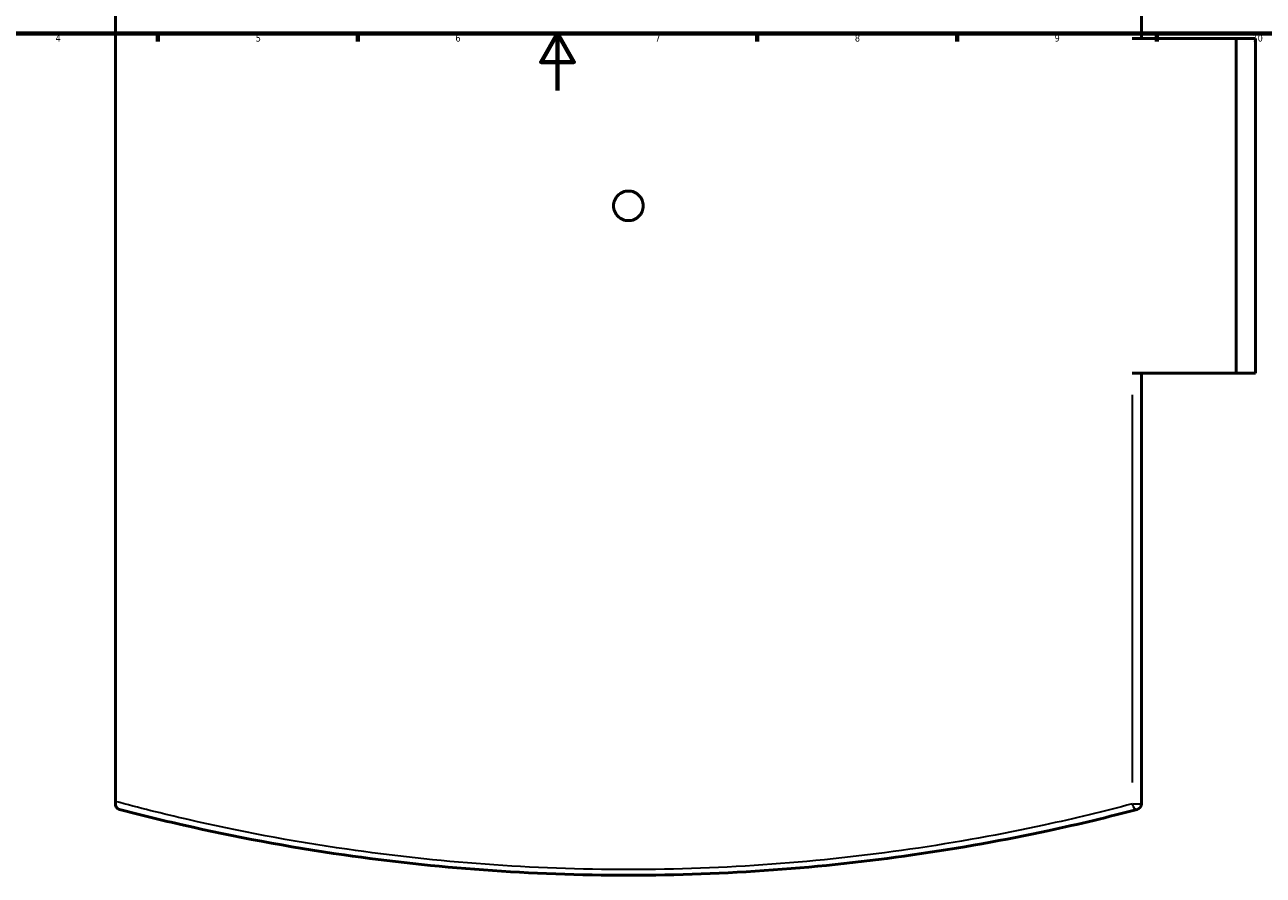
# Model space of a CAD drawing. Header units: millimetres. Extents: x -604 to 1138, y -275 to 898.
# Tile 4 of 11: x 234 to 668, y -275 to 23. Entities that reach past the tile are written whole.
import ezdxf

# ---------------------------------------------------------------- set-up
doc = ezdxf.new("R2010")
doc.units = ezdxf.units.MM
for name, color, linetype, lineweight in [('Border (ANSI)', 7, 'Continuous', 70), ('Visible (ANSI)', 7, 'Continuous', 50), ('Visible Narrow (ANSI)', 7, 'Continuous', 35)]:
    doc.layers.add(name, color=color, linetype=linetype, lineweight=lineweight)
doc.styles.add('Note Text (ANSI)', font='tahoma.ttf')

# ---------------------------------------------------------------- blocks, each defined once
blk = doc.blocks.new('Borders Default Border')
at = {"layer": 'Border (ANSI)'}
for p, q in [((280.33, 20), (280.33, 17.2)), ((350.42, 20), (350.42, 17.2)), ((490.58, 20), (490.58, 17.2)), ((560.67, 20), (560.67, 17.2)), ((630.75, 20), (630.75, 17.2))]:
    blk.add_line(p, q, dxfattribs=at)
at = {"layer": 'Border (ANSI)', "flags": 128}
for points in [[(20, 20), (20, 574), (821, 574), (821, 20), (20, 20)], [(420.5, 0), (420.5, 20), (414.73, 10), (426.27, 10), (420.5, 20)]]:
    blk.add_lwpolyline(points, dxfattribs=at)
at = {"layer": 'Border (ANSI)', "color": 5, "true_color": 0x0000ff, "char_height": 2.4, "attachment_point": 7, "style": 'Note Text (ANSI)'}
for s, insert in [('4', (244.45, 17.2)), ('5', (314.67, 17.15)), ('6', (384.69, 17.15)), ('7', (454.8, 17.2)), ('8', (524.84, 17.15)), ('9', (594.92, 17.15)), ('10', (664.35, 17.15))]:
    blk.add_mtext(s, dxfattribs=dict(at, insert=insert))

msp = doc.modelspace()

# ---------------------------------------------------------------- linework, layer by layer
at = {"layer": 'Visible (ANSI)'}
for p, q in [((625.39, 18.27), (625.39, 169.48)), ((265.39, -249.57), (265.39, 168.61)), ((622.13, 18.27), (658.57, 18.27)), ((658.57, -99.23), (658.57, 18.27)), ((658.57, 18.27), (665.39, 18.27)), ((665.39, -99.23), (665.39, 18.27)), ((658.57, -99.23), (622.13, -99.23)), ((625.39, -250.44), (625.39, -99.23)), ((665.39, -99.23), (658.57, -99.23)), ((265.39, -249.57), (265.39, -250.44))]:
    msp.add_line(p, q, dxfattribs=at)
msp.add_arc((623.39, -250.44), 2, 284.7504, 0, dxfattribs=at)
for points, knots in [([(450.59, -40.48), (450.59, -41.13), (450.46, -41.83), (449.93, -43.11), (449.53, -43.7), (448.6, -44.62), (448.02, -45.02), (446.74, -45.55), (446.04, -45.68), (444.74, -45.68), (444.04, -45.55), (442.76, -45.02), (442.17, -44.62), (441.25, -43.7), (440.85, -43.11), (440.32, -41.83), (440.19, -41.13), (440.19, -39.83), (440.32, -39.13), (440.85, -37.85), (441.25, -37.27), (442.17, -36.34), (442.76, -35.94), (444.04, -35.41), (444.74, -35.28), (446.04, -35.28), (446.74, -35.41), (448.02, -35.94), (448.6, -36.34), (449.53, -37.27), (449.93, -37.85), (450.46, -39.13), (450.59, -39.83), (450.59, -40.48)], [0, 0, 0, 0, 0.195882, 0.195882, 0.391764, 0.391764, 0.587646, 0.587646, 0.783528, 0.783528, 0.97941, 0.97941, 1.175291, 1.175291, 1.371173, 1.371173, 1.567055, 1.567055, 1.762937, 1.762937, 1.958819, 1.958819, 2.154701, 2.154701, 2.350583, 2.350583, 2.546465, 2.546465, 2.742347, 2.742347, 2.938229, 2.938229, 3.134111, 3.134111, 3.134111, 3.134111]), ([(266.88, -252.37), (266.88, -252.37), (266.88, -252.37), (266.37, -252.24), (265.94, -251.91), (265.56, -251.28), (265.48, -251.08), (265.41, -250.74), (265.39, -250.6), (265.39, -250.44)], [-0.3581145, -0.3581145, -0.3581145, -0.3581145, -0.3572483, -0.3572483, -0.1435672, -0.1435672, -0.0539992, -0.0539992, 0, 0, 0, 0]), ([(266.88, -252.37), (274.09, -254.27), (281.59, -256.13), (306.91, -261.9), (325.82, -265.5), (361.47, -270.62), (377.87, -272.42), (411.31, -274.85), (428.35, -275.48), (445.39, -275.48), (462.43, -275.48), (479.46, -274.85), (512.91, -272.42), (529.3, -270.62), (561.67, -265.97), (577.57, -263.08), (603.52, -257.51), (613.99, -254.98), (623.9, -252.37)], [1.441069, 1.441069, 1.441069, 1.441069, 4.278654, 4.278654, 10.682845, 10.682845, 15.77963, 15.77963, 20.87642, 20.87642, 20.87642, 25.97321, 25.97321, 31.069994, 31.069994, 36.411421, 36.411421, 40.31177, 40.31177, 40.31177, 40.31177])]:
    msp.add_open_spline(points, degree=3, knots=knots, dxfattribs=at)
at = {"layer": 'Visible Narrow (ANSI)'}
for p, q in [((622.13, -106.79), (622.13, -242.88)), ((622.31, -250.44), (625.38, -250.44))]:
    msp.add_line(p, q, dxfattribs=at)
msp.add_ellipse((623.39, -250.44), major_axis=(0.51, -1.93), ratio=0.618443, start_param=4.637589, end_param=6.196575, dxfattribs=at)
msp.add_open_spline([(622.13, -250.44), (612.32, -253.04), (601.95, -255.56), (576.26, -261.11), (560.51, -264), (528.47, -268.64), (512.23, -270.43), (479.13, -272.85), (462.26, -273.48), (445.39, -273.48), (428.52, -273.48), (411.65, -272.85), (378.54, -270.43), (362.31, -268.64), (327.01, -263.53), (308.28, -259.94), (282.04, -253.91), (273.52, -251.76), (265.39, -249.57)], degree=3, knots=[-40.31177, -40.31177, -40.31177, -40.31177, -36.411421, -36.411421, -31.069994, -31.069994, -25.97321, -25.97321, -20.87642, -20.87642, -20.87642, -15.77963, -15.77963, -10.682845, -10.682845, -4.278654, -4.278654, -1.005899, -1.005899, -1.005899, -1.005899], dxfattribs=at)

# ---------------------------------------------------------------- block references
msp.add_blockref('Borders Default Border', (0, 0))

doc.saveas('drawing.dxf')
